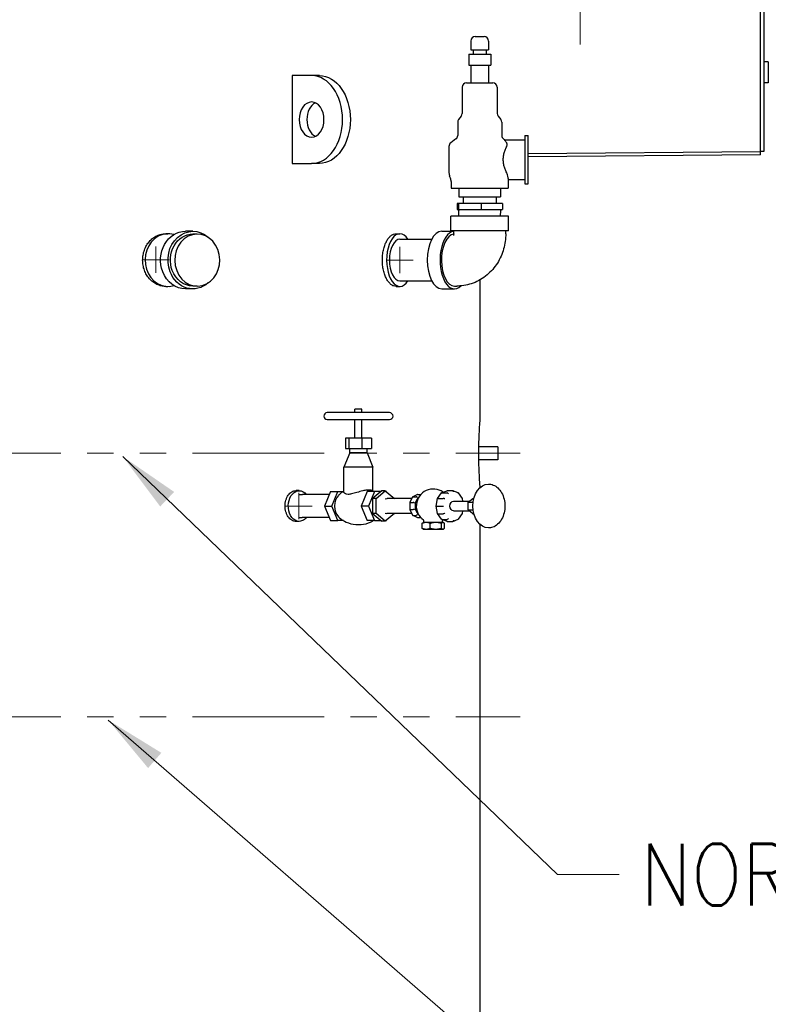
# Model space of a CAD drawing. Extents: x 0 to 796, y 0 to 496.
# Tile 158 of 222: x 407 to 450, y 244 to 300. Entities that reach past the tile are written whole.
import ezdxf

# ---------------------------------------------------------------- set-up
doc = ezdxf.new("R2010")
doc.units = 0
doc.header["$LTSCALE"] = 12
doc.header["$MEASUREMENT"] = 0
doc.linetypes.add('CSS', pattern=[0.5, 0.3125, -0.0625, 0.0625, -0.0625])
doc.linetypes.add('PS', pattern=[1.25, 0.625, -0.125, 0.125, -0.125, 0.125, -0.125])
doc.layers.get('0').update_dxf_attribs({"linetype": 'CONTINUOUS'})
for name, color, linetype, lineweight in [('CSS', 4, 'CSS', 13), ('Leader', 41, 'CONTINUOUS', 13), ('PS', 6, 'PS', 13)]:
    doc.layers.add(name, color=color, linetype=linetype, lineweight=lineweight)
doc.layers.add('D', color=2, linetype='CONTINUOUS')
doc.layers.add('Q', color=4, linetype='CONTINUOUS')
doc.styles.get("Standard").update_dxf_attribs({"font": 'SIMPLEX.SHX', "width": 0.875})
doc.dimstyles.get("Standard").update_dxf_attribs({"dimscale": 28, "dimtxt": 0.125, "dimasz": 0.125, "dimexe": 0.04375, "dimexo": 0.0625, "dimgap": 0.04375, "dimtad": 0, "dimtih": 1, "dimtoh": 1, "dimdec": 4, "dimzin": 12, "dimdsep": 46, "dimlunit": 5, "dimtxsty": 'Standard', "dimcen": 0, "dimclrd": 256, "dimclre": 256, "dimclrt": 256, "dimadec": 1, "dimazin": 3, "dimtfac": 0.875, "dimtdec": 4, "dimtofl": 0, "dimtmove": 0, "dimatfit": 2, "dimfxl": 1, "dimtolj": 1, "dimtzin": 12, "dimlwd": 13, "dimlwe": 13, "dimarcsym": 0})

# ---------------------------------------------------------------- blocks, each defined once
blk = doc.blocks.new('*D72')
at = {"layer": 'D', "lineweight": 13, "transparency": 16777216}
for p, q in [((449.033, 302.856), (502.161, 302.856)), ((500.936, 299.356), (500.936, 251.966)), ((500.936, 194.981), (500.936, 242.37)), ((441.117, 191.481), (502.161, 191.481))]:
    blk.add_line(p, q, dxfattribs=at)
at = {"layer": 'D', "transparency": 16777216}
for points in [[(500.352, 299.356), (501.519, 299.356), (500.936, 302.856)], [(500.352, 194.981), (501.519, 194.981), (500.936, 191.481)]]:
    blk.add_solid(points, dxfattribs=at)
at = {"layer": 'D', "transparency": 16777216, "insert": (500.936, 247.168), "char_height": 3.5, "attachment_point": 5}
blk.add_mtext('\\A1;111{\\H0.875x;\\S1/2;}{}{\\C2;%%p1}', dxfattribs=at)
blk = doc.blocks.new('*D73')
at = {"layer": 'D', "lineweight": 13, "transparency": 16777216}
for p, q in [((390.42, 320.45), (515.384, 320.45)), ((514.159, 316.95), (514.159, 262.912)), ((514.159, 194.981), (514.159, 256.962)), ((441.15, 191.481), (515.384, 191.481))]:
    blk.add_line(p, q, dxfattribs=at)
at = {"layer": 'D', "transparency": 16777216}
for points in [[(513.576, 316.95), (514.742, 316.95), (514.159, 320.45)], [(513.576, 194.981), (514.742, 194.981), (514.159, 191.481)]]:
    blk.add_solid(points, dxfattribs=at)
at = {"layer": 'D', "transparency": 16777216, "insert": (514.159, 259.937), "char_height": 3.5, "attachment_point": 5}
blk.add_mtext('\\A1;129{}{\\C2;%%p1}', dxfattribs=at)

msp = doc.modelspace()

# ---------------------------------------------------------------- linework, layer by layer
for p, q in [((449.80125, 301.66828), (449.80125, 292.66828)), ((449.61375, 292.66828), (449.61375, 301.48078)), ((450.05125, 297.75678), (449.80125, 297.75678)), ((450.05125, 297.75678), (450.05125, 296.57978)), ((424.05305, 296.98078), (422.94724, 296.98078)), ((422.94724, 296.98078), (422.94724, 291.98078)), ((424.495, 296.98078), (424.05305, 296.98078)), ((450.05125, 296.57978), (449.80125, 296.57978)), ((436.37358, 292.54718), (449.61375, 292.66828)), ((449.61547, 292.48079), (449.61375, 292.66828)), ((449.80125, 292.66828), (449.61375, 292.66828)), ((449.61547, 292.48079), (436.37358, 292.35967)), ((422.94724, 291.98078), (424.05305, 291.98078)), ((424.495, 291.98078), (424.05305, 291.98078)), ((417.29716, 288.12078), (416.87716, 288.12078)), ((415.75216, 287.98078), (415.87716, 287.98078)), ((415.89758, 287.66828), (415.87716, 287.66828)), ((417.54916, 287.96078), (417.29716, 287.96078)), ((428.86044, 287.98078), (429.07695, 287.98078)), ((415.89758, 285.29328), (415.87716, 285.29328)), ((433.65841, 277.48078), (433.65841, 285.36493)), ((415.75216, 284.98078), (415.87716, 284.98078)), ((417.29716, 284.84078), (416.87716, 284.84078)), ((417.54916, 285.00078), (417.29716, 285.00078)), ((428.86044, 284.98078), (429.07695, 284.98078)), ((434.65841, 275.85578), (433.57412, 275.85578)), ((434.65841, 275.85578), (434.65841, 275.10578)), ((434.65841, 275.10578), (433.57412, 275.10578)), ((423.34595, 273.35578), (423.16917, 273.35578)), ((423.34595, 271.60578), (423.16917, 271.60578)), ((433.65841, 220.48078), (433.65841, 271.41385))]:
    msp.add_line(p, q)
for centre, major_axis, ratio, start_param, end_param in [((424.05305, 294.48078), (0, -2.5), 0.70710678, 0, 3.14159265), ((424.495, 294.48078), (0, 1), 0.70710678, 0.3178237, 2.82376895), ((415.87716, 286.48078), (0, -1.5), 0.8660254, -2.69713472, 0.26095009), ((415.87716, 286.48078), (0, 1.5), 0.8660254, -0.26095009, 0.44445793), ((429.07695, 286.48078), (0, 1.5), 0.5, -0.01232431, 3.79885681), ((429.07695, 286.48078), (0, 1.5), 0.5, -0.65726415, -0.01232431)]:
    msp.add_ellipse(centre, major_axis=major_axis, ratio=ratio, start_param=start_param, end_param=end_param)
at = {"extrusion": (1.60777e-14, 5.85822e-44, -1)}
msp.add_ellipse((424.495, 294.48078), major_axis=(0, 2.5), ratio=0.70710678, start_param=0, end_param=3.14159265, dxfattribs=at)
at = {"extrusion": (1.60149e-14, -2.05255e-33, -1)}
msp.add_ellipse((424.05305, 294.48078), major_axis=(0, -1), ratio=0.70710678, start_param=-3.14159265, end_param=3.14159265, dxfattribs=at)
at = {"extrusion": (1.59928e-14, -2.78362e-17, -1)}
for centre, end_param in [((416.87716, 286.48078), 0), ((417.29716, 286.48078), 0.6582708)]:
    msp.add_ellipse(centre, major_axis=(0, 1.64), ratio=0.8660254, start_param=-1.98651457, end_param=end_param, dxfattribs=at)
at = {"extrusion": (1.5998e-14, 7.1704e-18, -1)}
for centre, major_axis, start_param, end_param in [((417.54916, 286.48078), (0, -1.48), -5.12810722, 1.15507808), ((417.29716, 286.48078), (0, 1.48), -1.98651457, 0)]:
    msp.add_ellipse(centre, major_axis=major_axis, ratio=0.8660254, start_param=start_param, end_param=end_param, dxfattribs=at)
at = {"extrusion": (1.60247e-14, 4.26027e-32, -1)}
msp.add_ellipse((417.29716, 286.48078), major_axis=(0, -1.48), ratio=0.8660254, start_param=0, end_param=1.15507808, dxfattribs=at)
at = {"extrusion": (1.60247e-14, 1.54543e-32, -1)}
msp.add_ellipse((416.87716, 286.48078), major_axis=(0, -1.64), ratio=0.8660254, start_param=0, end_param=1.15507808, dxfattribs=at)
at = {"extrusion": (1.59949e-14, 1.50337e-17, -1)}
msp.add_ellipse((417.29716, 286.48078), major_axis=(0, -1.64), ratio=0.8660254, start_param=-0.6582708, end_param=1.15507808, dxfattribs=at)
at = {"extrusion": (1.60446e-14, -9.23407e-18, -1)}
msp.add_ellipse((423.34595, 272.48078), major_axis=(0, -0.875), ratio=0.70710678, start_param=-0.3147475, end_param=3.86216445, dxfattribs=at)
for points, knots in [([(415.75216, 284.98078), (415.67059, 284.98078), (415.58605, 284.98979), (415.41749, 285.02776), (415.33346, 285.0567), (415.17196, 285.13324), (415.09435, 285.18091), (414.95057, 285.29105), (414.88439, 285.35354), (414.7671, 285.4867), (414.71196, 285.56193), (414.61466, 285.72575), (414.57249, 285.81433), (414.50472, 285.99911), (414.47906, 286.09546), (414.4454, 286.2892), (414.43741, 286.3866), (414.43741, 286.48078), (414.43741, 286.57496), (414.4454, 286.67236), (414.47906, 286.8661), (414.50472, 286.96244), (414.57249, 287.14723), (414.61466, 287.23581), (414.71196, 287.39963), (414.7671, 287.47486), (414.88439, 287.60802), (414.95057, 287.67051), (415.09435, 287.78065), (415.17196, 287.82831), (415.33346, 287.90486), (415.41749, 287.9338), (415.58605, 287.97177), (415.67059, 287.98078), (415.75216, 287.98078)], [-5.74142557, -5.74142557, -5.74142557, -5.74142557, -5.02374741, -5.02374741, -4.30606925, -4.30606925, -3.58839109, -3.58839109, -2.87071293, -2.87071293, -2.1530347, -2.1530347, -1.43535647, -1.43535647, -0.71767823, -0.71767823, 0, 0, 0, 0.71767823, 0.71767823, 1.43535647, 1.43535647, 2.1530347, 2.1530347, 2.87071293, 2.87071293, 3.58839109, 3.58839109, 4.30606925, 4.30606925, 5.02374741, 5.02374741, 5.74142557, 5.74142557, 5.74142557, 5.74142557]), ([(428.86044, 284.98078), (428.81335, 284.98078), (428.76432, 284.98979), (428.6661, 285.02776), (428.61691, 285.0567), (428.52195, 285.13324), (428.47612, 285.18091), (428.39089, 285.29105), (428.35151, 285.35354), (428.28151, 285.4867), (428.2485, 285.56193), (428.19011, 285.72575), (428.16473, 285.81433), (428.12389, 285.99911), (428.1084, 286.09546), (428.08806, 286.2892), (428.08323, 286.3866), (428.08323, 286.48078), (428.08323, 286.57496), (428.08806, 286.67236), (428.1084, 286.8661), (428.12389, 286.96244), (428.16473, 287.14723), (428.19011, 287.23581), (428.2485, 287.39963), (428.28151, 287.47486), (428.35151, 287.60802), (428.39089, 287.67051), (428.47612, 287.78065), (428.52195, 287.82831), (428.61691, 287.90486), (428.6661, 287.9338), (428.76432, 287.97177), (428.81335, 287.98078), (428.86044, 287.98078)], [-5.74142557, -5.74142557, -5.74142557, -5.74142557, -5.02374741, -5.02374741, -4.30606925, -4.30606925, -3.58839109, -3.58839109, -2.87071293, -2.87071293, -2.1530347, -2.1530347, -1.43535647, -1.43535647, -0.71767823, -0.71767823, 0, 0, 0, 0.71767823, 0.71767823, 1.43535647, 1.43535647, 2.1530347, 2.1530347, 2.87071293, 2.87071293, 3.58839109, 3.58839109, 4.30606925, 4.30606925, 5.02374741, 5.02374741, 5.74142557, 5.74142557, 5.74142557, 5.74142557]), ([(433.65306, 273.54305), (433.65282, 273.54582), (433.65258, 273.54868), (433.6459, 273.62805), (433.63429, 273.76715), (433.61024, 274.13197), (433.59864, 274.33247), (433.58349, 274.71272), (433.57869, 274.86724), (433.57251, 275.18116), (433.57097, 275.33594), (433.57105, 275.49229), (433.57115, 275.71021), (433.57445, 275.92387), (433.58631, 276.34486), (433.59506, 276.54282), (433.6154, 276.92024), (433.62697, 277.08533), (433.64732, 277.35521), (433.65508, 277.44243), (433.65811, 277.47739), (433.65839, 277.48078), (433.65841, 277.48078)], [28.81573061, 28.81573061, 28.81573061, 28.81573061, 28.92173678, 28.92173678, 31.66510974, 31.66510974, 33.82218828, 33.82218828, 35.12037775, 35.12037775, 36.31173281, 36.31173281, 36.31173281, 37.97235079, 37.97235079, 39.77944859, 39.77944859, 41.94992344, 41.94992344, 44.5445515, 44.5445515, 45.16515201, 45.16515201, 45.16515201, 45.16515201]), ([(423.16917, 271.60578), (423.13032, 271.60578), (423.09006, 271.61104), (423.00977, 271.63318), (422.96975, 271.65006), (422.89282, 271.69471), (422.85585, 271.72251), (422.78735, 271.78677), (422.75583, 271.82322), (422.69995, 271.9009), (422.67368, 271.94479), (422.62733, 272.04035), (422.60724, 272.09203), (422.57496, 272.19982), (422.56274, 272.25602), (422.5467, 272.36903), (422.54289, 272.42584), (422.54289, 272.48078), (422.54289, 272.53572), (422.5467, 272.59253), (422.56274, 272.70554), (422.57496, 272.76174), (422.60724, 272.86953), (422.62733, 272.9212), (422.67368, 273.01677), (422.69995, 273.06066), (422.75583, 273.13834), (422.78735, 273.17479), (422.85585, 273.23904), (422.89282, 273.26685), (422.96975, 273.3115), (423.00977, 273.32838), (423.09006, 273.35052), (423.13032, 273.35578), (423.16917, 273.35578)], [-3.34888764, -3.34888764, -3.34888764, -3.34888764, -2.93027668, -2.93027668, -2.51166573, -2.51166573, -2.09305478, -2.09305478, -1.67444383, -1.67444383, -1.25583287, -1.25583287, -0.83722191, -0.83722191, -0.41861096, -0.41861096, 0, 0, 0, 0.41861096, 0.41861096, 0.83722191, 0.83722191, 1.25583287, 1.25583287, 1.67444383, 1.67444383, 2.09305478, 2.09305478, 2.51166573, 2.51166573, 2.93027668, 2.93027668, 3.34888764, 3.34888764, 3.34888764, 3.34888764])]:
    msp.add_open_spline(points, degree=3, knots=knots)
at = {"layer": 'CSS'}
msp.add_line((439.34591, 306.94953), (439.34591, 298.76203), dxfattribs=at)
at = {"layer": 'Leader'}
for p, q in [((415.19448, 285.74749), (415.19448, 287.24749)), ((429.07695, 285.73078), (429.07695, 287.23078)), ((414.44448, 286.49749), (415.94448, 286.49749)), ((428.32695, 286.48078), (429.82695, 286.48078)), ((423.3316, 271.73078), (423.3316, 273.23078)), ((422.5816, 272.48078), (424.0816, 272.48078))]:
    msp.add_line(p, q, dxfattribs=at)
at = {"layer": 'PS'}
for p, q in [((357.27199, 275.48078), (435.91983, 275.48078)), ((357.27199, 260.48078), (435.91983, 260.48078))]:
    msp.add_line(p, q, dxfattribs=at)
at = {"layer": 'Q'}
for p, q in [((433.12358, 298.95078), (433.12358, 298.45078)), ((433.37358, 299.20078), (433.87358, 299.20078)), ((434.12358, 298.95078), (434.12358, 298.45078)), ((432.99858, 298.20078), (433.62358, 298.20078)), ((432.99858, 298.20078), (432.99858, 297.57578)), ((433.12358, 298.45078), (433.62358, 298.45078)), ((433.24858, 298.45078), (433.24858, 298.20078)), ((433.62358, 298.45078), (434.12358, 298.45078)), ((433.62358, 298.20078), (434.24858, 298.20078)), ((433.99858, 298.45078), (433.99858, 298.20078)), ((434.24858, 298.20078), (434.24858, 297.57578)), ((432.99858, 297.57578), (433.62358, 297.57578)), ((433.12358, 297.57578), (433.12358, 296.57578)), ((433.62358, 297.57578), (434.24858, 297.57578)), ((434.12358, 297.57578), (434.12358, 296.57578)), ((432.87358, 296.57578), (434.37358, 296.57578)), ((432.62358, 296.32578), (432.62358, 294.82578)), ((434.62358, 296.32578), (434.62358, 294.82578)), ((432.37358, 294.32578), (432.37358, 293.57578)), ((432.57358, 294.67578), (432.42358, 294.47578)), ((434.67358, 294.67578), (434.82358, 294.47578)), ((434.87358, 294.32578), (434.87358, 293.57578)), ((432.27358, 293.37578), (431.97358, 293.15078)), ((434.97358, 293.37578), (435.04025, 293.32578)), ((435.04025, 293.32578), (436.18608, 293.32578)), ((436.18608, 293.57578), (436.18608, 290.82578)), ((436.18608, 293.57578), (436.37358, 293.57578)), ((436.37358, 290.82578), (436.37358, 293.57578)), ((431.87358, 292.95078), (431.87358, 291.45078)), ((431.96012, 291.14309), (431.91204, 291.25847)), ((431.99858, 290.95078), (431.99858, 290.57578)), ((435.24858, 290.95078), (435.24858, 290.57578)), ((435.26446, 291.07578), (436.18608, 291.07578)), ((431.99858, 290.57578), (433.62358, 290.57578)), ((432.43608, 290.57578), (432.43608, 290.07578)), ((433.62358, 290.57578), (435.24858, 290.57578)), ((434.81108, 290.57578), (434.81108, 290.07578)), ((436.18608, 290.82578), (436.37358, 290.82578)), ((432.43608, 290.07578), (433.62358, 290.07578)), ((432.68608, 290.07578), (432.68608, 289.70078)), ((433.62358, 290.07578), (434.81108, 290.07578)), ((434.56108, 290.07578), (434.56108, 289.70078)), ((432.41668, 289.70078), (432.33454, 289.70078)), ((432.33454, 289.70078), (432.33454, 289.36078)), ((432.33454, 289.36078), (432.41668, 289.36078)), ((432.41668, 289.70078), (432.41668, 289.36078)), ((433.70573, 289.70078), (432.41668, 289.70078)), ((432.41668, 289.36078), (433.70573, 289.36078)), ((432.42846, 289.36078), (432.42846, 289.30744)), ((432.43866, 288.98078), (432.42846, 289.30744)), ((433.70573, 289.70078), (433.70573, 289.36078)), ((434.91263, 289.70078), (433.70573, 289.70078)), ((433.70573, 289.36078), (434.91263, 289.36078)), ((434.8085, 288.98078), (434.81871, 289.30744)), ((434.81871, 289.36078), (434.81871, 289.30744)), ((434.91263, 289.70078), (434.91263, 289.36078)), ((435.26358, 288.98078), (431.98358, 288.98078)), ((431.98358, 288.14078), (431.98358, 288.98078)), ((435.26358, 288.14078), (435.26358, 288.98078)), ((431.45852, 288.12078), (432.14358, 288.12078)), ((435.26358, 288.14078), (431.98358, 288.14078)), ((432.14358, 287.98078), (432.14358, 288.14078)), ((435.10358, 287.98078), (435.10358, 288.14078)), ((429.07695, 287.66828), (430.89296, 287.66828)), ((429.07695, 285.29328), (430.89296, 285.29328)), ((431.45852, 284.84078), (432.18598, 284.84078)), ((432.18598, 285.00078), (432.32455, 285.00078)), ((428.49167, 277.79574), (424.94836, 277.79574)), ((426.85921, 277.99259), (426.52317, 277.99259)), ((426.52317, 277.79574), (426.52317, 277.99259)), ((426.91687, 277.99259), (426.85921, 277.99259)), ((426.91687, 277.79574), (426.91687, 277.99259)), ((424.94836, 277.40204), (428.49167, 277.40204)), ((426.52317, 276.33905), (426.52317, 277.40204)), ((426.91687, 276.33905), (426.91687, 277.40204)), ((425.9823, 276.33905), (425.9823, 275.7485)), ((426.17997, 276.33905), (425.9823, 276.33905)), ((426.17997, 276.33905), (426.17997, 275.7485)), ((426.91769, 276.33905), (426.17997, 276.33905)), ((426.91769, 276.33905), (426.91769, 275.7485)), ((427.45773, 276.33905), (426.91769, 276.33905)), ((427.45773, 276.33905), (427.45773, 275.7485)), ((426.22789, 275.51228), (425.89324, 274.6855)), ((425.9823, 275.7485), (426.17997, 275.7485)), ((426.17997, 275.7485), (426.91769, 275.7485)), ((426.22789, 275.51228), (426.22789, 275.7485)), ((427.068, 275.51228), (426.22789, 275.51228)), ((426.91769, 275.7485), (427.45773, 275.7485)), ((427.21214, 275.51228), (427.068, 275.51228)), ((427.21214, 275.51228), (427.21214, 275.7485)), ((427.21214, 275.51228), (427.54679, 274.6855)), ((427.30463, 274.6855), (425.89324, 274.6855)), ((425.89324, 273.27612), (425.89324, 274.6855)), ((427.54679, 274.6855), (427.30463, 274.6855)), ((427.54679, 273.32513), (427.54679, 274.6855)), ((423.3316, 273.12987), (423.51447, 273.13796)), ((425.06063, 273.13828), (423.529, 273.13828)), ((425.12974, 273.30755), (424.79221, 272.48078)), ((425.12974, 273.30755), (425.54732, 273.30755)), ((425.20979, 272.48078), (425.54732, 273.30755)), ((425.54732, 273.30755), (425.86323, 273.30755)), ((427.21765, 273.30755), (426.88012, 272.48078)), ((427.63524, 273.30755), (427.21765, 273.30755)), ((427.63524, 273.30755), (427.29771, 272.48078)), ((428.05489, 273.34453), (427.52595, 272.91266)), ((428.0096, 273.30755), (427.63524, 273.30755)), ((427.72082, 272.91266), (428.24976, 273.34453)), ((428.24976, 273.34453), (428.05489, 273.34453)), ((428.24976, 273.34453), (428.7787, 272.91266)), ((428.31029, 273.30755), (428.29505, 273.30755)), ((428.31791, 273.28889), (428.31029, 273.30755)), ((429.80279, 272.99986), (429.63798, 272.67905)), ((430.08422, 273.1341), (429.81268, 273.00933)), ((429.82451, 273.0117), (430.00129, 273.0117)), ((430.09727, 273.13703), (430.26854, 273.13703)), ((431.22257, 272.91234), (431.44597, 273.22827)), ((431.45694, 273.23676), (431.76557, 273.35372)), ((431.46729, 273.23855), (431.77664, 273.23855)), ((431.77664, 273.35578), (432.086, 273.35578)), ((432.40571, 273.23676), (432.09708, 273.35372)), ((432.64007, 272.91234), (432.41668, 273.22827)), ((424.79221, 272.48078), (425.20979, 272.48078)), ((424.79221, 272.48078), (425.12974, 271.65401)), ((425.54732, 271.65401), (425.20979, 272.48078)), ((427.29771, 272.48078), (426.88012, 272.48078)), ((426.88012, 272.48078), (427.21765, 271.65401)), ((427.29771, 272.48078), (427.63524, 271.65401)), ((427.52595, 272.91266), (427.52595, 272.0489)), ((427.72082, 272.91266), (427.52595, 272.91266)), ((427.72082, 272.0489), (427.72082, 272.91266)), ((428.24058, 272.89618), (428.34005, 272.90057)), ((429.75189, 272.90078), (428.34934, 272.90078)), ((428.7787, 272.91266), (428.7787, 272.90078)), ((429.63763, 272.67762), (429.63763, 272.28393)), ((429.65594, 272.68357), (429.83272, 272.68357)), ((431.14007, 272.48078), (431.22124, 272.9092)), ((431.14007, 272.48078), (431.15793, 272.48078)), ((431.22124, 272.05236), (431.14007, 272.48078)), ((431.15793, 272.48078), (431.46729, 272.48078)), ((431.24082, 272.91828), (431.55018, 272.91828)), ((431.46729, 272.48078), (431.55723, 272.48078)), ((432.1302, 272.76203), (433.04369, 272.76203)), ((432.66929, 272.76203), (432.64141, 272.9092)), ((432.96714, 272.69953), (433.23505, 272.91828)), ((432.96714, 272.26203), (432.96714, 272.69953)), ((432.96714, 272.69953), (433.24869, 272.69953)), ((433.23505, 272.91828), (433.29096, 272.91828)), ((423.3316, 271.83169), (423.51447, 271.8236)), ((427.72082, 272.0489), (427.52595, 272.0489)), ((427.52595, 272.0489), (428.05489, 271.61703)), ((428.24976, 271.61703), (427.72082, 272.0489)), ((428.24058, 272.06538), (428.34005, 272.06098)), ((428.7787, 272.0489), (428.24976, 271.61703)), ((429.75189, 272.06078), (428.34934, 272.06078)), ((428.7787, 272.06078), (428.7787, 272.0489)), ((429.63798, 272.28251), (429.80279, 271.96169)), ((429.65594, 272.27799), (429.83272, 272.27799)), ((429.81268, 271.95223), (430.08422, 271.82746)), ((429.82451, 271.94986), (430.00129, 271.94986)), ((431.44597, 271.73329), (431.22257, 272.04922)), ((431.24082, 272.04328), (431.55018, 272.04328)), ((432.1302, 272.19953), (433.04369, 272.19953)), ((432.41668, 271.73329), (432.64007, 272.04922)), ((432.64141, 272.05236), (432.66929, 272.19953)), ((433.23505, 272.04328), (432.96714, 272.26203)), ((432.96714, 272.26203), (433.24869, 272.26203)), ((433.23505, 272.04328), (433.29096, 272.04328)), ((425.06063, 271.82328), (423.529, 271.82328)), ((425.12974, 271.65401), (425.54732, 271.65401)), ((425.86323, 271.65401), (425.54732, 271.65401)), ((427.63524, 271.65401), (427.21765, 271.65401)), ((427.63524, 271.65401), (428.0096, 271.65401)), ((428.24976, 271.61703), (428.05489, 271.61703)), ((428.29505, 271.65401), (428.31029, 271.65401)), ((428.31029, 271.65401), (428.31791, 271.67267)), ((430.09727, 271.82453), (430.26854, 271.82453)), ((430.34726, 271.21904), (430.34726, 271.49252)), ((430.41282, 271.54328), (430.39277, 271.5317)), ((430.57928, 271.54328), (430.41282, 271.54328)), ((430.4499, 271.54328), (430.4499, 271.63761)), ((431.12824, 271.54328), (430.57928, 271.54328)), ((430.8113, 271.21904), (430.8113, 271.49252)), ((431.53011, 271.54328), (431.12824, 271.54328)), ((431.44519, 271.21904), (431.44519, 271.49252)), ((431.76557, 271.60784), (431.45694, 271.72479)), ((431.46729, 271.72301), (431.77664, 271.72301)), ((431.5124, 271.54328), (431.5124, 271.63761)), ((431.54948, 271.54328), (431.53011, 271.54328)), ((431.54948, 271.54328), (431.56953, 271.5317)), ((431.61504, 271.21904), (431.61504, 271.49252)), ((431.77664, 271.60578), (432.086, 271.60578)), ((432.09708, 271.60784), (432.40571, 271.72479)), ((430.41282, 271.16828), (430.39277, 271.17985)), ((430.41282, 271.16828), (430.57928, 271.16828)), ((430.57928, 271.16828), (431.12824, 271.16828)), ((431.12824, 271.16828), (431.53011, 271.16828)), ((431.53011, 271.16828), (431.54948, 271.16828)), ((431.54948, 271.16828), (431.56953, 271.17985))]:
    msp.add_line(p, q, dxfattribs=at)
for centre, radius, start, end in [((433.37358, 298.95078), 0.25, 90, 180), ((433.87358, 298.95078), 0.25, 0, 90), ((432.87358, 296.32578), 0.25, 90, 180), ((434.37358, 296.32578), 0.25, 360, 90), ((432.37358, 294.82578), 0.25, 323.130102, 0), ((434.87358, 294.82578), 0.25, 180, 216.869898), ((432.62358, 294.32578), 0.25, 143.130102, 180), ((434.62358, 294.32578), 0.25, 0, 36.869898), ((432.12358, 292.95078), 0.25, 126.869898, 180), ((432.12358, 293.57578), 0.25, 306.869898, 0), ((435.12358, 293.57578), 0.25, 180, 233.130102), ((432.37358, 291.45078), 0.5, 180, 202.619865), ((431.49858, 290.95078), 0.5, 0, 22.619865), ((435.74858, 290.95078), 0.5, 165.522488, 180), ((424.94836, 277.59889), 0.19685, 90, 270), ((428.49167, 277.59889), 0.19685, 270, 90), ((430.98115, 272.48078), 0.96875, 54.512526, 234.847297), ((430.3874, 271.63761), 0.0625, 0, 54.847297), ((431.5749, 271.63761), 0.0625, 125.152703, 180), ((430.98115, 272.48078), 0.96875, 305.152703, 305.487474)]:
    msp.add_arc(centre, radius, start, end, dxfattribs=at)
for centre, major_axis, ratio, start_param, end_param in [((431.45852, 286.48078), (0, 1.64), 0.5, 0, 3.14159265), ((432.18598, 286.48078), (0, 1.64), 0.5, 0.05172774, 3.60053819), ((429.07695, 286.48078), (0, 1.1875), 0.5, 0, 3.14159265), ((432.18598, 286.48078), (0, 1.48), 0.5, 0.05870026, 3.14159265), ((425.88485, 272.48078), (0, -0.74409), 0.70710678, -2.52611294, -0.61547971), ((430.0286, 272.95853), (-0.0449, 0.04691), 0.55725459, -2.06075812, -0.48996179), ((430.09727, 273.07131), (0, 0.06572), 0.67249851, 0, 0.2997086), ((431.49016, 273.18252), (0.03935, -0.05083), 0.59927993, -3.57596329, -2.96048358), ((431.79952, 273.18252), (-0.03935, 0.05083), 0.59927993, -2.00516696, -0.43437064), ((432.086, 273.29107), (0, 0.0647), 0.6830127, -1.57079633, 0), ((432.37249, 273.18252), (-0.03935, -0.05083), 0.59927993, -4.27801834, -2.96048358), ((429.87691, 272.66326), (-0.06241, 0.01509), 0.2176587, -2.3036029, -0.73280657), ((430.31824, 272.48078), (0, -0.53125), 0.70710678, -2.60805901, -0.53353364), ((431.28044, 272.88593), (0.05871, -0.02492), 0.35154199, -3.83336627, -3.06529875), ((431.5898, 272.88593), (-0.05871, 0.02492), 0.35154199, -2.26256994, -0.69177361), ((432.58221, 272.88593), (-0.05871, -0.02492), 0.35154199, -4.02061537, -3.06529875), ((429.70013, 272.29829), (-0.06241, -0.01509), 0.2176587, -0.05259159, 0.73280657), ((429.85182, 272.00303), (-0.0449, -0.04691), 0.55725459, -0.19025319, 0.48996179), ((430.09727, 271.89025), (0, 0.06572), 0.67249851, 2.84188405, 3.14159265)]:
    msp.add_ellipse(centre, major_axis=major_axis, ratio=ratio, start_param=start_param, end_param=end_param, dxfattribs=at)
at = {"layer": 'Q', "extrusion": (1.60777e-14, -1.45837e-31, -1)}
msp.add_ellipse((434.11894, 272.48078), major_axis=(0, -1.25), ratio=0.70710678, start_param=0, end_param=3.14159265, dxfattribs=at)
at = {"layer": 'Q', "extrusion": (1.60072e-14, 1.72669e-19, -1)}
msp.add_ellipse((423.529, 272.48078), major_axis=(0, 0.6575), ratio=0.70710678, start_param=-0.03125509, end_param=0, dxfattribs=at)
at = {"layer": 'Q', "extrusion": (1.60149e-14, 5.151e-18, -1)}
msp.add_ellipse((429.85182, 272.95853), major_axis=(-0.0449, 0.04691), ratio=0.55725459, start_param=-0.19025319, end_param=0.48996179, dxfattribs=at)
at = {"layer": 'Q', "extrusion": (1.60149e-14, 1.7597e-31, -1)}
msp.add_ellipse((431.77664, 273.29107), major_axis=(0, 0.0647), ratio=0.6830127, start_param=-0.25326156, end_param=0, dxfattribs=at)
at = {"layer": 'Q', "extrusion": (1.60826e-14, 1.73482e-19, -1)}
msp.add_ellipse((428.34934, 272.48078), major_axis=(0, 0.42), ratio=0.70710678, start_param=-0.03125509, end_param=0, dxfattribs=at)
at = {"layer": 'Q', "extrusion": (1.60149e-14, -1.27401e-27, -1)}
msp.add_ellipse((429.70013, 272.66326), major_axis=(-0.06241, 0.01509), ratio=0.2176587, start_param=-0.05259159, end_param=0.73280657, dxfattribs=at)
at = {"layer": 'Q', "extrusion": (1.60498e-14, -5.71153e-32, -1)}
msp.add_ellipse((432.1302, 272.48078), major_axis=(0, -0.28125), ratio=0.70710678, start_param=0, end_param=3.14159265, dxfattribs=at)
at = {"layer": 'Q', "extrusion": (1.60748e-14, 1.08937e-30, -1)}
msp.add_ellipse((428.34934, 272.48078), major_axis=(0, -0.42), ratio=0.70710678, start_param=0, end_param=0.03125509, dxfattribs=at)
at = {"layer": 'Q', "extrusion": (1.60149e-14, 1.18802e-27, -1)}
msp.add_ellipse((429.87691, 272.29829), major_axis=(-0.06241, -0.01509), ratio=0.2176587, start_param=-2.3036029, end_param=-0.73280657, dxfattribs=at)
at = {"layer": 'Q', "extrusion": (1.60149e-14, -5.151e-18, -1)}
msp.add_ellipse((430.0286, 272.00303), major_axis=(-0.0449, -0.04691), ratio=0.55725459, start_param=-2.06075812, end_param=-0.48996179, dxfattribs=at)
at = {"layer": 'Q', "extrusion": (1.60149e-14, -9.66651e-17, -1)}
for centre, major_axis, start_param, end_param in [((431.28044, 272.07563), (0.05871, 0.02492), -3.83336627, -3.06529875), ((431.5898, 272.07563), (-0.05871, -0.02492), -2.26256994, -0.69177361)]:
    msp.add_ellipse(centre, major_axis=major_axis, ratio=0.35154199, start_param=start_param, end_param=end_param, dxfattribs=at)
at = {"layer": 'Q', "extrusion": (1.60149e-14, 9.66651e-17, -1)}
msp.add_ellipse((432.58221, 272.07563), major_axis=(-0.05871, 0.02492), ratio=0.35154199, start_param=-4.02061537, end_param=-3.06529875, dxfattribs=at)
at = {"layer": 'Q', "extrusion": (1.59994e-14, 8.7513e-32, -1)}
msp.add_ellipse((423.529, 272.48078), major_axis=(0, -0.6575), ratio=0.70710678, start_param=0, end_param=0.03125509, dxfattribs=at)
at = {"layer": 'Q', "extrusion": (1.60194e-14, -1.60783e-17, -1)}
msp.add_ellipse((423.34595, 272.48078), major_axis=(0, -0.875), ratio=0.70710678, start_param=-0.7205718, end_param=-0.3147475, dxfattribs=at)
at = {"layer": 'Q', "extrusion": (1.60149e-14, 2.48791e-17, -1)}
for centre, major_axis, start_param, end_param in [((431.49016, 271.77904), (0.03935, 0.05083), -3.57596329, -2.96048358), ((431.79952, 271.77904), (-0.03935, -0.05083), -2.00516696, -0.43437064)]:
    msp.add_ellipse(centre, major_axis=major_axis, ratio=0.59927993, start_param=start_param, end_param=end_param, dxfattribs=at)
at = {"layer": 'Q', "extrusion": (1.60149e-14, -1.92166e-33, -1)}
for centre, major_axis, start_param, end_param in [((431.77664, 271.67048), (0, 0.0647), -3.14159265, -2.88833109), ((432.086, 271.67048), (0, -0.0647), -1.57079633, 0)]:
    msp.add_ellipse(centre, major_axis=major_axis, ratio=0.6830127, start_param=start_param, end_param=end_param, dxfattribs=at)
at = {"layer": 'Q', "extrusion": (1.60149e-14, -2.48791e-17, -1)}
msp.add_ellipse((432.37249, 271.77904), major_axis=(-0.03935, 0.05083), ratio=0.59927993, start_param=-4.27801834, end_param=-2.96048358, dxfattribs=at)
at = {"layer": 'Q'}
for points, knots in [([(435.15961, 293.15078), (435.14847, 293.16447), (435.13827, 293.17748), (435.11371, 293.20986), (435.10003, 293.22912), (435.07704, 293.26331), (435.06772, 293.27823), (435.04615, 293.31416), (435.04025, 293.32578), (435.04025, 293.32578)], [4.82602548, 4.82602548, 4.82602548, 4.82602548, 5.03301921, 5.03301921, 5.37632429, 5.37632429, 5.71962937, 5.71962937, 6.40623953, 6.40623953, 6.40623953, 6.40623953]), ([(435.15961, 292.95078), (435.17215, 292.97647), (435.18067, 293.00212), (435.18921, 293.05127), (435.18926, 293.07452), (435.1805, 293.11763), (435.17166, 293.13597), (435.15961, 293.15078)], [-6.073105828, -6.073105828, -6.073105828, -6.073105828, -5.793581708, -5.793581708, -5.517035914, -5.517035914, -5.231049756, -5.231049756, -5.231049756, -5.231049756]), ([(435.15961, 291.45078), (435.14158, 291.48768), (435.12316, 291.52748), (435.07949, 291.63003), (435.05469, 291.69534), (435.01212, 291.83276), (434.99438, 291.90501), (434.97031, 292.0522), (434.96406, 292.12715), (434.96406, 292.20078), (434.96406, 292.27441), (434.97031, 292.34936), (434.99438, 292.49655), (435.01212, 292.5688), (435.05469, 292.70622), (435.07949, 292.77153), (435.12316, 292.87408), (435.14158, 292.91388), (435.15961, 292.95078)], [15.79571201, 15.79571201, 15.79571201, 15.79571201, 16.18928637, 16.18928637, 16.75035922, 16.75035922, 17.31143208, 17.31143208, 17.87250493, 17.87250493, 17.87250493, 18.43357779, 18.43357779, 18.99465064, 18.99465064, 19.5557235, 19.5557235, 19.94929785, 19.94929785, 19.94929785, 19.94929785]), ([(435.22098, 291.25847), (435.21487, 291.30081), (435.2027, 291.34822), (435.17584, 291.41585), (435.16819, 291.43322), (435.15961, 291.45078)], [-15.672999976, -15.672999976, -15.672999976, -15.672999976, -15.110182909, -15.110182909, -14.920133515, -14.920133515, -14.920133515, -14.920133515]), ([(435.24228, 291.14309), (435.23742, 291.1647), (435.23188, 291.19139), (435.2247, 291.23375), (435.22279, 291.24587), (435.22098, 291.25847)], [15.676095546, 15.676095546, 15.676095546, 15.676095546, 16.129002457, 16.129002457, 16.298759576, 16.298759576, 16.298759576, 16.298759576]), ([(435.26446, 291.07578), (435.26446, 291.07578), (435.26321, 291.07862), (435.2579, 291.09177), (435.25308, 291.10401), (435.24606, 291.1277), (435.24407, 291.13513), (435.24228, 291.14309)], [0, 0, 0, 0, 0.352685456, 0.352685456, 0.811672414, 0.811672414, 0.997138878, 0.997138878, 0.997138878, 0.997138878]), ([(432.14358, 287.98078), (432.14358, 287.97421), (432.14332, 287.96764), (432.14229, 287.95451), (432.1415, 287.94796), (432.13936, 287.9347), (432.13795, 287.92808), (432.13451, 287.91479), (432.13241, 287.90841), (432.12781, 287.89648), (432.12537, 287.89167), (432.12293, 287.88739), (432.12236, 287.88657), (432.12236, 287.88657)], [3.141592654, 3.141592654, 3.141592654, 3.141592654, 3.231901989, 3.231901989, 3.326111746, 3.326111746, 3.432266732, 3.432266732, 3.560126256, 3.560126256, 3.723334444, 3.723334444, 3.824408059, 3.824408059, 3.824408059, 3.824408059]), ([(435.10358, 287.98078), (435.10358, 287.68948), (435.06396, 287.39812), (434.90539, 286.83461), (434.78635, 286.56234), (434.46996, 286.0595), (434.27232, 285.82889), (433.80704, 285.43855), (433.53928, 285.27896), (432.97594, 285.06691), (432.68343, 285.00887), (432.36758, 285.00105), (432.34606, 285.00078), (432.32455, 285.00078)], [3.14159265, 3.14159265, 3.14159265, 3.14159265, 3.45575192, 3.45575192, 3.76991118, 3.76991118, 4.08407045, 4.08407045, 4.3972655, 4.3972655, 4.69092679, 4.69092679, 4.71238898, 4.71238898, 4.71238898, 4.71238898]), ([(434.11894, 273.73078), (434.21427, 273.73078), (434.30943, 273.71146), (434.49169, 273.63696), (434.57817, 273.58045), (434.73801, 273.43372), (434.80976, 273.34107), (434.92998, 273.12882), (434.9772, 273.00809), (435.04113, 272.7528), (435.05752, 272.61814), (435.05795, 272.34869), (435.04197, 272.21393), (434.97854, 271.95708), (434.93111, 271.83499), (434.80769, 271.61657), (434.73193, 271.51994), (434.55977, 271.36674), (434.46432, 271.30851), (434.28352, 271.24513), (434.20127, 271.23078), (434.11894, 271.23078)], [4.71238898, 4.71238898, 4.71238898, 4.71238898, 4.99376287, 4.99376287, 5.28814654, 5.28814654, 5.60784536, 5.60784536, 5.94278733, 5.94278733, 6.28097602, 6.28097602, 6.61918614, 6.61918614, 6.95738152, 6.95738152, 7.2923501, 7.2923501, 7.61098186, 7.61098186, 7.85398163, 7.85398163, 7.85398163, 7.85398163]), ([(425.89324, 273.32513), (425.88315, 273.31937), (425.87321, 273.31355), (425.83428, 273.29016), (425.80655, 273.2722), (425.75398, 273.23582), (425.72913, 273.21738), (425.68221, 273.18039), (425.66015, 273.16184), (425.61867, 273.12489), (425.59925, 273.10651), (425.58107, 273.08833)], [0.383766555, 0.383766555, 0.383766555, 0.383766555, 0.401679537, 0.401679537, 0.45512958, 0.45512958, 0.508579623, 0.508579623, 0.562029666, 0.562029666, 0.615479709, 0.615479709, 0.615479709, 0.615479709]), ([(427.30463, 273.39194), (427.27361, 273.39192), (427.24011, 273.39007), (427.13021, 273.37867), (427.04864, 273.36323), (426.85671, 273.31707), (426.74587, 273.28389), (426.52963, 273.21934), (426.42383, 273.18796), (426.25668, 273.15334), (426.19246, 273.14505), (426.1354, 273.14505), (426.07144, 273.14505), (426.0194, 273.15551), (425.93422, 273.19362), (425.90647, 273.22296), (425.89449, 273.26057), (425.89324, 273.26837), (425.89324, 273.27612)], [10.1435674, 10.1435674, 10.1435674, 10.1435674, 10.48003994, 10.48003994, 11.17916893, 11.17916893, 12.04797964, 12.04797964, 12.90788128, 12.90788128, 13.5227407, 13.5227407, 13.5227407, 14.21199941, 14.21199941, 15.01099093, 15.01099093, 15.21898082, 15.21898082, 15.21898082, 15.21898082]), ([(427.48481, 273.35871), (427.45902, 273.37193), (427.42537, 273.38179), (427.35987, 273.39034), (427.33331, 273.39192), (427.30463, 273.39194)], [22.826893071, 22.826893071, 22.826893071, 22.826893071, 23.35544991, 23.35544991, 23.666308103, 23.666308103, 23.666308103, 23.666308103]), ([(427.5768, 273.30755), (427.57673, 273.30759), (427.57666, 273.30763), (427.54743, 273.3252), (427.51682, 273.34228), (427.48481, 273.35871)], [5.8813785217, 5.8813785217, 5.8813785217, 5.8813785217, 5.8815057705, 5.8815057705, 5.9349558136, 5.9349558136, 5.9349558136, 5.9349558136]), ([(425.58107, 271.87323), (425.66479, 271.78951), (425.77572, 271.70046), (426.06036, 271.54466), (426.23482, 271.47914), (426.61659, 271.41234), (426.82222, 271.41227), (427.2037, 271.47874), (427.37794, 271.54395), (427.53964, 271.63219), (427.5585, 271.64301), (427.5768, 271.65401)], [2.52611294, 2.52611294, 2.52611294, 2.52611294, 2.77230483, 2.77230483, 3.01849671, 3.01849671, 3.26419013, 3.26419013, 3.50985455, 3.50985455, 3.54339944, 3.54339944, 3.54339944, 3.54339944])]:
    msp.add_open_spline(points, degree=3, knots=knots, dxfattribs=at)
for points, weights in [([(430.57928, 271.54328), (430.4716, 271.54328), (430.34726, 271.49252)], [1, 1.04609807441, 1.01575245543]), ([(430.34726, 271.49252), (430.37126, 271.51928), (430.39277, 271.5317)], [1.01575245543, 1.03152984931, 1.02664296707]), ([(430.8113, 271.49252), (430.68696, 271.54328), (430.57928, 271.54328)], [1.01575245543, 1.04609807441, 1]), ([(431.12824, 271.54328), (430.98115, 271.54328), (430.8113, 271.49252)], [1, 1.04609807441, 1.01575245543]), ([(431.44519, 271.49252), (431.27534, 271.54328), (431.12824, 271.54328)], [1.01575245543, 1.04609807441, 1]), ([(431.53011, 271.54328), (431.4907, 271.54328), (431.44519, 271.49252)], [1, 1.04609807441, 1.01575245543]), ([(431.61504, 271.49252), (431.56953, 271.54328), (431.53011, 271.54328)], [1.01575245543, 1.04609807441, 1]), ([(430.39277, 271.17985), (430.37126, 271.19228), (430.34726, 271.21904)], [1.02664296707, 1.03152984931, 1.01575245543]), ([(430.34726, 271.21904), (430.4716, 271.16828), (430.57928, 271.16828)], [1.01575245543, 1.04609807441, 1]), ([(430.57928, 271.16828), (430.68696, 271.16828), (430.8113, 271.21904)], [1, 1.04609807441, 1.01575245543]), ([(430.8113, 271.21904), (430.98115, 271.16828), (431.12824, 271.16828)], [1.01575245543, 1.04609807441, 1]), ([(431.12824, 271.16828), (431.27534, 271.16828), (431.44519, 271.21904)], [1, 1.04609807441, 1.01575245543]), ([(431.44519, 271.21904), (431.4907, 271.16828), (431.53011, 271.16828)], [1.01575245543, 1.04609807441, 1]), ([(431.53011, 271.16828), (431.56953, 271.16828), (431.61504, 271.21904)], [1, 1.04609807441, 1.01575245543])]:
    msp.add_rational_spline(points, weights, degree=2, dxfattribs=at)

# ---------------------------------------------------------------- texts
at = {"layer": 'D', "insert": (442.7856, 251.49889), "char_height": 3.5, "attachment_point": 4}
msp.add_mtext('\\A1;NORMAL WATER LINE', dxfattribs=at)

# ---------------------------------------------------------------- dimensions: what is measured, and where the dimension line sits
at = {"layer": 'D'}
dim = msp.add_linear_dim(base=(514.15913, 191.48078), p1=(388.66958, 320.45026), p2=(439.40048, 191.48078), angle=90, text='<>{}{\\C2;%%p1}', dimstyle='Standard', override={"dimdec": 3}, dxfattribs=at)
dim.commit()
dim.dimension.update_dxf_attribs({"geometry": '*D73', "text_midpoint": (514.15913, 259.93683), "dimtype": 160})
dim = msp.add_linear_dim(base=(500.93555, 302.85578), p1=(439.36699, 191.48078), p2=(447.28341, 302.85578), angle=90, text='<>{}{\\C2;%%p1}', dimstyle='Standard', override={"dimdec": 1}, dxfattribs=at)
dim.commit()
dim.dimension.update_dxf_attribs({"geometry": '*D72', "text_midpoint": (500.93555, 247.16828)})

# ---------------------------------------------------------------- leaders
at = {"layer": 'D', "annotation_type": 0, "has_hookline": 1, "hookline_direction": 0}
for points, text_width in [([(413.3115, 275.29328), (438.0606, 251.49889), (441.5606, 251.49889)], 48.125), ([(412.48141, 260.29328), (441.34247, 235.23238), (444.84247, 235.23238)], 32.375)]:
    msp.add_leader(points, dimstyle='Standard', override={"dimgap": 0.04375, "dimtad": 0, "dimarcsym": 1}, dxfattribs=dict(at, text_width=text_width))

doc.saveas('drawing.dxf')
